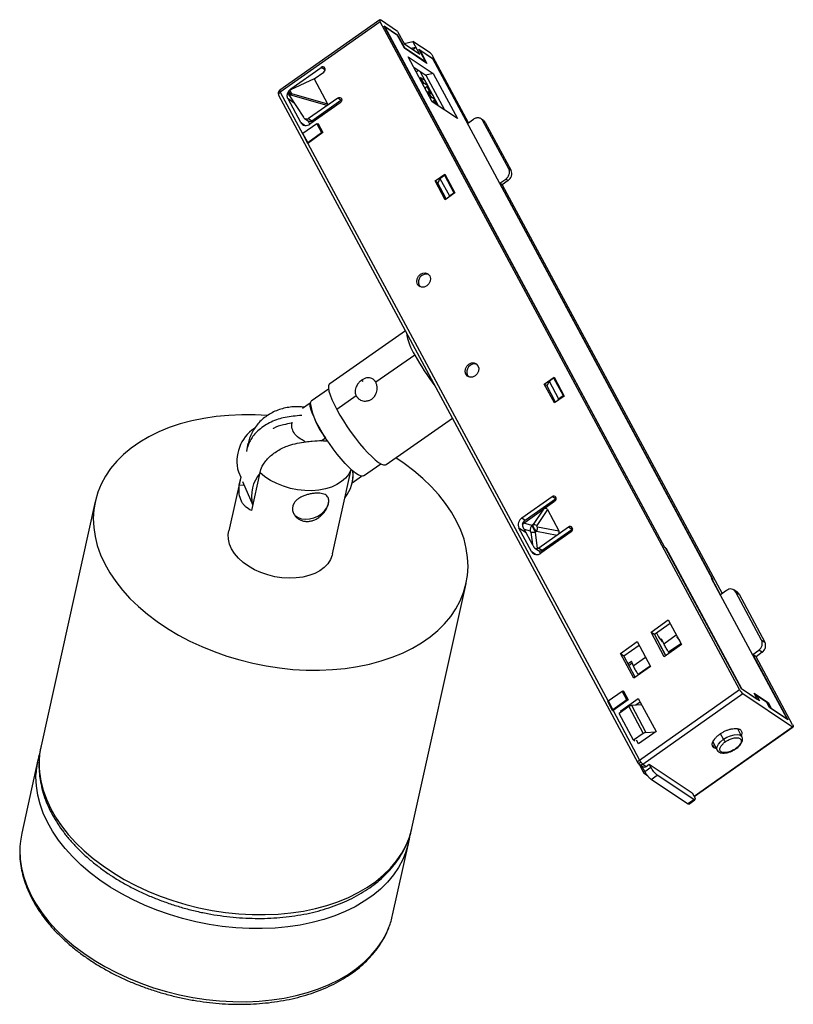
# Paper-space layout '_Isométrica' of a CAD drawing. Header units: millimetres. Extents: x -97 to 5, y 19 to 149.
import ezdxf

# ---------------------------------------------------------------- set-up
doc = ezdxf.new("R2010")
doc.units = ezdxf.units.MM

psp = doc.layouts.new('_Isométrica')

# ---------------------------------------------------------------- linework, layer by layer
at = {"color": 7, "linetype": 'Continuous', "lineweight": 25}
for p, q in [((-49.45, 148.83), (-62.61, 139.54)), ((-49.38, 148.56), (-62.54, 139.28)), ((-2.09, 60.64), (-49.38, 148.56)), ((-47.1, 147.29), (-49.37, 148.8)), ((-47.06, 146.77), (-48.86, 147.97)), ((-11.94, 79.32), (-48.86, 147.97)), ((-48.8, 147.88), (-48.81, 147.87)), ((-47.12, 146.76), (-48.8, 147.88)), ((-48.8, 147.88), (-11.96, 79.38)), ((-46.2, 145.06), (-47.12, 146.76)), ((-47.11, 146.74), (-47.06, 146.77)), ((-47.1, 147.29), (-46.18, 145.59)), ((-47.06, 146.77), (-46.2, 145.17)), ((-46.24, 145.7), (-45.09, 145.96)), ((-44.18, 144.25), (-46.18, 145.59)), ((-44.18, 144.25), (-45.09, 145.96)), ((-42.83, 144.45), (-45.09, 145.96)), ((-46.25, 145.14), (-46.2, 145.17)), ((-46.2, 145.17), (-43.44, 143.33)), ((-43.24, 143.08), (-46.2, 145.06)), ((-45.71, 143.94), (-42.4, 141.73)), ((-42.53, 138.02), (-45.71, 143.94)), ((-44.68, 145.18), (-45.35, 145.03)), ((-44.68, 145.18), (-45.11, 144.88)), ((-44.3, 144.93), (-42.5, 143.73)), ((-43.44, 143.33), (-44.3, 144.93)), ((-44.15, 144.78), (-44.2, 144.75)), ((-44.15, 144.78), (-43.24, 143.08)), ((-42.48, 143.67), (-44.15, 144.78)), ((-37.75, 135.26), (-42.4, 143.91)), ((-43.44, 143.33), (-43.53, 143.27)), ((-42.5, 143.73), (-42.53, 143.7)), ((-42.5, 143.73), (-37.89, 135.16)), ((-5.64, 75.17), (-42.48, 143.67)), ((-61.14, 139.73), (-57.15, 142.55)), ((-58.09, 141.03), (-56.81, 141.93)), ((-56.71, 142.26), (-57.15, 142.55)), ((-44.98, 142.57), (-43.39, 141.51)), ((-44.66, 141.97), (-44.38, 142.17)), ((-41.71, 137.47), (-44.15, 142.02)), ((-42.4, 141.73), (-43.39, 141.51)), ((-43.39, 141.51), (-40.94, 136.96)), ((-42.4, 141.73), (-39.22, 135.82)), ((-58.09, 141.03), (-61.18, 139.58)), ((-58.09, 141.03), (-56.33, 137.76)), ((-44.25, 141.21), (-44.18, 141.17)), ((-44.21, 141.15), (-44.08, 141.24)), ((-43.66, 140.47), (-44.08, 141.24)), ((-44.08, 141.24), (-43.55, 140.9)), ((-43.8, 140.37), (-43.66, 140.47)), ((-43.14, 140.12), (-43.66, 140.47)), ((-43.55, 140.9), (-43.14, 140.12)), ((-43.52, 139.85), (-43.14, 140.12)), ((-43.27, 140.03), (-42.84, 139.23)), ((-62.76, 138.9), (-15.47, 50.97)), ((-62.54, 139.28), (-59.58, 133.77)), ((-61.39, 138.92), (-61.4, 138.94)), ((-61.23, 139.04), (-61.39, 138.92)), ((-61.15, 138.91), (-61.32, 138.79)), ((-61.32, 138.79), (-59.49, 135.98)), ((-61.28, 139.52), (-61.07, 139.13)), ((-56.39, 137.53), (-61.15, 138.91)), ((-61.14, 139.73), (-61.02, 139.66)), ((-61.07, 139.13), (-56.33, 137.76)), ((-43.51, 139.85), (-43.45, 139.73)), ((-43.45, 139.73), (-43.46, 139.74)), ((-43.21, 139.29), (-43.08, 139.39)), ((-42.66, 138.61), (-43.08, 139.39)), ((-43.08, 139.39), (-42.55, 139.04)), ((-42.55, 139.04), (-42.14, 138.26)), ((-59.85, 135.3), (-61.52, 138.4)), ((-60.71, 137.86), (-61.52, 138.4)), ((-54.98, 138.52), (-58.81, 135.82)), ((-54.65, 137.9), (-58.64, 135.09)), ((-58.38, 135.53), (-54.55, 138.23)), ((-54.55, 138.23), (-54.98, 138.52)), ((-54.46, 138.28), (-54.55, 138.23)), ((-42.8, 138.52), (-42.66, 138.61)), ((-42.14, 138.26), (-42.66, 138.61)), ((-39.22, 135.82), (-42.53, 138.02)), ((-42.14, 138.26), (-42.51, 138)), ((-42.27, 138.17), (-42, 137.67)), ((-59.85, 135.3), (-59.42, 135.01)), ((-57.72, 135.12), (-59.56, 133.83)), ((-59.42, 135.01), (-59.36, 134.93)), ((-59.36, 135.84), (-58.86, 135.5)), ((-58.65, 135.09), (-58.88, 135.51)), ((-58.81, 135.82), (-58.38, 135.53)), ((-58.33, 135.31), (-58.43, 135.5)), ((-57.93, 135.85), (-57.74, 135.72)), ((-57.72, 135.12), (-57.6, 135.15)), ((-57.72, 135.12), (-57.1, 133.96)), ((-56.97, 133.99), (-57.6, 135.15)), ((-57.55, 135.12), (-57.6, 135.15)), ((-57.55, 135.12), (-56.93, 133.96)), ((-37.89, 135.16), (-37.09, 135.73)), ((-35.81, 135.58), (-36.12, 135.78)), ((-32.48, 129.19), (-35.88, 135.51)), ((-35.57, 135.31), (-35.88, 135.51)), ((-35.57, 135.31), (-32.17, 128.99)), ((-59.59, 133.74), (-59.56, 133.83)), ((-59.59, 133.74), (-58.97, 132.58)), ((-58.93, 132.67), (-59.56, 133.83)), ((-58.93, 132.67), (-57.1, 133.96)), ((-56.93, 133.96), (-58.92, 132.55)), ((-56.97, 133.99), (-57.1, 133.96)), ((-56.97, 133.99), (-56.93, 133.96)), ((-58.93, 132.67), (-58.97, 132.58)), ((-58.92, 132.55), (-58.97, 132.58)), ((-58.92, 132.55), (-19.41, 59.09)), ((-42.17, 127.6), (-40.9, 128.5)), ((-41.53, 127.94), (-40.93, 128.36)), ((-40.93, 128.36), (-39.68, 126.04)), ((-40.76, 128.25), (-40.93, 128.36)), ((-40.9, 128.5), (-39.56, 126.02)), ((-32.17, 128.99), (-32.48, 129.19)), ((-40.84, 125.12), (-42.17, 127.6)), ((-42.17, 127.6), (-41.85, 127.39)), ((-41.85, 127.39), (-41.72, 127.48)), ((-40.69, 125.23), (-41.85, 127.39)), ((-40.69, 125.23), (-41.85, 127.39)), ((-41.53, 127.94), (-41.8, 127.3)), ((-41.53, 127.94), (-40.28, 125.62)), ((-33.65, 127.29), (-32.86, 127.85)), ((-5.57, 75.08), (-33.65, 127.29)), ((-33.35, 127.09), (-33.65, 127.29)), ((-32.55, 127.65), (-33.35, 127.09)), ((-33.35, 127.09), (-4.4, 73.27)), ((-32.55, 127.65), (-32.86, 127.85)), ((-39.56, 126.02), (-40.84, 125.12)), ((-40.28, 125.62), (-39.68, 126.04)), ((-39.61, 125.99), (-39.68, 126.04)), ((-40.34, 125.47), (-40.28, 125.62)), ((-44.48, 113.98), (-44.26, 113.84)), ((-44.26, 113.84), (-44.12, 113.65)), ((-46.08, 107.87), (-56.04, 100.91)), ((-44.85, 104.67), (-49.98, 101.09)), ((-51.84, 101.37), (-51.62, 101.22)), ((-38.11, 102.14), (-37.89, 102)), ((-37.89, 102), (-37.75, 101.81)), ((-27.79, 100.85), (-26.51, 101.76)), ((-27.17, 101.24), (-27.44, 100.6)), ((-27.17, 101.24), (-26.57, 101.66)), ((-27.17, 101.24), (-25.92, 98.91)), ((-26.57, 101.66), (-25.32, 99.34)), ((-26.4, 101.55), (-26.57, 101.66)), ((-26.51, 101.76), (-25.18, 99.28)), ((-56.18, 100.2), (-58.46, 98.61)), ((-26.46, 98.38), (-27.79, 100.85)), ((-27.47, 100.65), (-27.79, 100.85)), ((-27.47, 100.65), (-27.39, 100.7)), ((-26.3, 98.49), (-27.47, 100.65)), ((-26.31, 98.49), (-27.47, 100.65)), ((-52.54, 99.3), (-55.11, 97.5)), ((-25.18, 99.28), (-26.46, 98.38)), ((-26.01, 98.69), (-25.92, 98.91)), ((-25.92, 98.91), (-25.32, 99.34)), ((-25.21, 99.26), (-25.32, 99.34)), ((-59.63, 97.67), (-58.59, 98.4)), ((-48.6, 90.25), (-39.88, 96.35)), ((-57.15, 93.4), (-56.6, 93.79)), ((-66.96, 91.97), (-66.84, 92.53)), ((-66.84, 92.53), (-66.77, 93.04)), ((-66.77, 93.04), (-66.78, 93.02)), ((-55.66, 78.49), (-53.2, 89.6)), ((-51.58, 88.78), (-49.31, 90.37)), ((-67.75, 88.61), (-69.32, 81.52)), ((-68.05, 89.31), (-67.75, 88.61)), ((-67.94, 87.55), (-67.7, 88.64)), ((-65.22, 89.2), (-66.32, 84.22)), ((-53.07, 87.86), (-51.83, 88.73)), ((-67.94, 87.55), (-67.32, 87.6)), ((-67.51, 88.04), (-66.17, 84.93)), ((-30.75, 83.24), (-26.76, 86.05)), ((-30.31, 82.94), (-26.32, 85.76)), ((-26.32, 85.76), (-26.76, 86.05)), ((-86.9, 85.41), (-94.03, 53.22)), ((-30.33, 82.67), (-26.43, 85.43)), ((-27.91, 84.38), (-29.27, 82.35)), ((-27.37, 84.33), (-28.78, 82.23)), ((-27.85, 84.42), (-27.95, 84.61)), ((-27.91, 84.64), (-27.72, 84.51)), ((-27.37, 84.33), (-25.88, 81.55)), ((-30.75, 83.24), (-30.31, 82.94)), ((-29.46, 78.8), (-31.13, 81.9)), ((-30.19, 81.27), (-31.13, 81.9)), ((-30.71, 82.45), (-30.59, 82.37)), ((-29.43, 82.24), (-30.49, 82.54)), ((-29.35, 79.72), (-30.45, 81.77)), ((-30.45, 81.77), (-29.65, 81.54)), ((-29.27, 82.35), (-29.43, 82.24)), ((-29.24, 81.87), (-29.16, 81.93)), ((-28.68, 82.06), (-25.88, 81.55)), ((-24.59, 82.02), (-28.5, 79.27)), ((-28.07, 78.98), (-24.16, 81.73)), ((-24.16, 81.73), (-24.59, 82.02)), ((-29.56, 81.37), (-29.35, 79.72)), ((-28.96, 81.36), (-28.8, 81.47)), ((-28.69, 79.2), (-28.96, 81.36)), ((-28.8, 81.47), (-26.08, 80.98)), ((-24.26, 81.4), (-28.25, 78.59)), ((-25.68, 80.4), (-25.78, 80.59)), ((-29.03, 79.27), (-28.55, 78.95)), ((-28.5, 79.27), (-28.07, 78.98)), ((-11.97, 79.37), (-11.96, 79.38)), ((-11.81, 79.28), (-11.96, 79.38)), ((-11.94, 79.32), (-11.81, 79.23)), ((-11.81, 79.28), (-11.84, 79.26)), ((-11.81, 79.28), (-1.86, 60.78)), ((-1.86, 60.74), (-11.81, 79.23)), ((-29.46, 78.8), (-28.88, 78.41)), ((-28.3, 78.56), (-28.49, 78.91)), ((-28.1, 78.96), (-28, 78.77)), ((-28.02, 79.01), (-27.92, 78.83)), ((-5.64, 75.17), (-5.79, 75.27)), ((4.16, 56.77), (-5.79, 75.27)), ((-45.21, 42.41), (-38.08, 74.6)), ((-5.7, 75.17), (-5.72, 75.15)), ((-4.6, 73.13), (-5.7, 75.17)), ((-5.7, 75.17), (-5.57, 75.08)), ((-5.64, 75.17), (-5.67, 75.15)), ((-3.81, 73.69), (-4.6, 73.13)), ((-2.4, 73.46), (-2.84, 73.75)), ((0.81, 67.16), (-2.59, 73.48)), ((-2.59, 73.48), (-2.16, 73.19)), ((-2.16, 73.19), (1.24, 66.87)), ((-13.75, 68.21), (-11.48, 69.81)), ((-13.31, 67.91), (-11.24, 69.37)), ((-11.48, 69.81), (-9.73, 66.56)), ((-12, 64.96), (-13.75, 68.21)), ((-13.75, 68.21), (-13.31, 67.91)), ((-11.8, 65.1), (-13.31, 67.91)), ((-11.79, 65.11), (-13.3, 67.92)), ((-12.08, 66.68), (-10.42, 67.84)), ((-10.33, 67.57), (-10.22, 67.48)), ((-17.78, 65.37), (-15.55, 66.95)), ((-17.32, 65.08), (-15.31, 66.5)), ((-15.55, 66.95), (-13.8, 63.69)), ((-12.29, 67.17), (-12.38, 67.11)), ((-12.22, 66.91), (-12.38, 67.11)), ((-12.08, 66.68), (-12.36, 67.32)), ((-12.19, 66.93), (-12.22, 66.91)), ((-9.73, 66.56), (-12, 64.96)), ((-11.43, 65.59), (-9.81, 66.72)), ((-10.02, 67.08), (-10.01, 67.09)), ((0.81, 67.16), (1.24, 66.87)), ((-16.03, 62.12), (-17.78, 65.37)), ((-17.78, 65.37), (-17.32, 65.08)), ((-15.82, 62.27), (-17.32, 65.08)), ((-16.09, 63.75), (-14.46, 64.9)), ((-14.46, 64.9), (-14.46, 64.92)), ((-14.46, 64.9), (-14.44, 64.88)), ((-11.33, 65.44), (-11.43, 65.59)), ((-0.36, 65.24), (0.44, 65.83)), ((-0.36, 65.24), (4.25, 56.67)), ((0.07, 64.95), (-0.36, 65.24)), ((0.88, 65.54), (0.07, 64.95)), ((4.89, 55.99), (0.07, 64.95)), ((0.88, 65.54), (0.44, 65.83)), ((-16.3, 64.34), (-16.76, 64.02)), ((-16.21, 64.1), (-16.64, 63.8)), ((-16.34, 64.44), (-16.09, 63.75)), ((-13.8, 63.69), (-16.03, 62.12)), ((-15.45, 62.65), (-13.85, 63.78)), ((-14.44, 64.79), (-14.33, 64.69)), ((-15.45, 62.65), (-15.4, 62.57)), ((-19.38, 59.14), (-17.55, 60.44)), ((-17.55, 60.44), (-17.43, 60.46)), ((-16.92, 59.27), (-17.55, 60.44)), ((-17.43, 60.46), (-16.8, 59.3)), ((-17.38, 60.43), (-17.43, 60.46)), ((-17.38, 60.43), (-16.76, 59.27)), ((-15.25, 51.36), (-2.09, 60.64)), ((-14.82, 50.82), (-1.66, 60.11)), ((-1.86, 60.78), (-1.88, 60.77)), ((-1.86, 60.78), (0.24, 59.39)), ((0.54, 59.14), (-1.86, 60.74)), ((-1.66, 60.11), (4.88, 55.75)), ((-0.18, 60.16), (1.65, 58.94)), ((0.24, 59.39), (-0.18, 60.16)), ((0.19, 59.8), (0.06, 59.71)), ((1.49, 58.92), (0.19, 59.8)), ((0.19, 59.8), (0.54, 59.14)), ((-19.38, 59.14), (-19.42, 59.06)), ((-18.8, 57.89), (-19.42, 59.06)), ((-19.38, 59.14), (-18.76, 57.98)), ((-16.92, 59.27), (-18.76, 57.98)), ((-16.76, 59.27), (-18.75, 57.87)), ((-16.69, 58.42), (-17.93, 57.47)), ((-17.74, 57.82), (-15.42, 59.45)), ((-16.92, 59.27), (-16.8, 59.3)), ((-16.76, 59.27), (-16.8, 59.3)), ((-16.69, 58.42), (-14.77, 54.86)), ((-16.33, 58.57), (-15.01, 58.68)), ((-16.33, 58.57), (-14.41, 55)), ((-15.73, 58.62), (-15.18, 59.01)), ((-15.42, 59.45), (-13.09, 55.12)), ((0.2, 59.36), (0.24, 59.39)), ((1.85, 58.27), (1.49, 58.92)), ((1.65, 58.94), (1.53, 58.86)), ((1.65, 58.94), (2.07, 58.17)), ((-18.8, 57.89), (-18.76, 57.98)), ((-18.8, 57.89), (-18.75, 57.87)), ((-18.75, 57.87), (-15.25, 51.36)), ((-16.04, 53.96), (-17.93, 57.47)), ((-17.66, 57.68), (-17.74, 57.82)), ((-17.74, 57.82), (-17.6, 57.73)), ((4.25, 56.67), (1.85, 58.27)), ((2.07, 58.17), (2.03, 58.14)), ((2.07, 58.17), (4.16, 56.77)), ((-8.09, 46.6), (4.88, 55.75)), ((4.16, 56.77), (4.13, 56.75)), ((-14.77, 54.86), (-16.04, 53.96)), ((-13.09, 55.12), (-15.41, 53.49)), ((-14.41, 55), (-13.15, 55.08)), ((-8.06, 46.54), (4.96, 55.73)), ((-4.21, 54.09), (-4.61, 54.82)), ((-1.78, 54.43), (-2.34, 55.46)), ((-15.86, 53.85), (-16.04, 53.96)), ((-15.41, 53.49), (-15.67, 53.98)), ((-5.67, 53.35), (-5.45, 52.95)), ((-5.61, 53.74), (-5.04, 52.67)), ((-1.78, 54.43), (-1.77, 54.41)), ((-5.13, 52.85), (-5.45, 52.95)), ((-94.44, 51.37), (-96.57, 41.75)), ((-15.31, 50.8), (-14.7, 49.62)), ((-15.31, 50.79), (-14.87, 50.5)), ((-14.82, 50.82), (-14.39, 50.53)), ((-14.39, 50.53), (-13.99, 50.81)), ((-13.99, 50.81), (-8.32, 47.04)), ((-13.78, 50.43), (-13.99, 50.81)), ((-14.58, 49.86), (-14.95, 50.55)), ((-14.17, 49.25), (-14.66, 49.58)), ((-14.58, 49.86), (-13.78, 50.43)), ((-13.73, 48.8), (-12.93, 49.36)), ((-8.13, 46.17), (-12.93, 49.36)), ((-8.93, 45.6), (-13.73, 48.8)), ((-8.32, 47.04), (-8.11, 46.65)), ((-8.93, 45.6), (-8.13, 46.17)), ((-8.77, 45.56), (-7.97, 46.12)), ((-47.75, 30.94), (-45.62, 40.56))]:
    psp.add_line(p, q, dxfattribs=at)
at = {"color": 7, "linetype": 'Continuous', "lineweight": 25, "flags": 128}
for points in [[(-49.38, 148.56), (-49.41, 148.63), (-49.44, 148.7), (-49.46, 148.75), (-49.46, 148.79), (-49.45, 148.82), (-49.44, 148.83), (-49.41, 148.82), (-49.37, 148.8)], [(-56.62, 142.31), (-56.65, 142.3), (-56.71, 142.26)], [(-62.8, 139.29), (-62.8, 139.29), (-62.8, 139.28)], [(-62.7, 139.14), (-62.73, 139.09), (-62.75, 139.05), (-62.77, 139.01), (-62.78, 138.97), (-62.78, 138.93), (-62.77, 138.9), (-62.76, 138.9)], [(-62.61, 139.54), (-62.62, 139.54), (-62.62, 139.51), (-62.62, 139.47), (-62.6, 139.41), (-62.58, 139.35), (-62.54, 139.28)], [(-61.41, 139.36), (-61.31, 139.18), (-61.23, 139.04)], [(-54.98, 138.52), (-54.85, 138.59), (-54.71, 138.59), (-54.59, 138.54), (-54.5, 138.44), (-54.46, 138.3), (-54.47, 138.15), (-54.54, 138.01), (-54.65, 137.9)], [(-44.48, 113.98), (-44.58, 114.32), (-44.54, 114.7), (-44.37, 115.05), (-44.1, 115.32), (-43.76, 115.48), (-43.41, 115.49), (-43.1, 115.36), (-42.88, 115.11)], [(-42.88, 115.11), (-42.79, 114.77), (-42.82, 114.4), (-42.99, 114.05), (-43.27, 113.77), (-43.6, 113.62), (-43.95, 113.6), (-44.26, 113.73), (-44.48, 113.98)], [(-38.11, 102.14), (-38.21, 102.48), (-38.17, 102.85), (-38, 103.2), (-37.73, 103.48), (-37.39, 103.64), (-37.04, 103.65), (-36.74, 103.52), (-36.52, 103.27)], [(-36.52, 103.27), (-36.42, 102.93), (-36.45, 102.56), (-36.62, 102.21), (-36.9, 101.93), (-37.23, 101.77), (-37.58, 101.76), (-37.89, 101.89), (-38.11, 102.14)], [(-56.04, 100.91), (-56.1, 100.85), (-56.19, 100.64), (-56.2, 100.33), (-56.13, 99.92), (-55.98, 99.42), (-55.76, 98.84), (-55.46, 98.2), (-55.11, 97.5)], [(-51.58, 88.78), (-51.73, 88.73), (-51.98, 88.76), (-52.28, 88.9), (-52.65, 89.14), (-53.07, 89.48), (-53.53, 89.91), (-54.02, 90.42), (-54.53, 91), (-55.05, 91.63), (-55.57, 92.31), (-56.08, 93.02), (-56.57, 93.75), (-57.03, 94.47), (-57.44, 95.18), (-57.8, 95.85), (-58.1, 96.48), (-58.33, 97.05), (-58.5, 97.55), (-58.59, 97.97), (-58.6, 98.29), (-58.54, 98.52), (-58.46, 98.61)], [(-55.11, 97.5), (-54.69, 96.77), (-54.23, 96.01), (-53.73, 95.24), (-53.2, 94.48), (-52.65, 93.74), (-52.1, 93.04), (-51.55, 92.39), (-51.02, 91.8), (-50.51, 91.3), (-50.04, 90.88), (-49.61, 90.55), (-49.24, 90.33), (-48.94, 90.22), (-48.7, 90.21), (-48.6, 90.25)], [(-64.28, 96.72), (-65.86, 96.8), (-67.6, 96.82), (-69.31, 96.74), (-70.98, 96.59), (-72.61, 96.34), (-74.19, 96.02), (-75.71, 95.61), (-77.16, 95.12), (-78.54, 94.56), (-79.83, 93.92), (-81.04, 93.21), (-82.15, 92.44), (-83.16, 91.6), (-84.07, 90.7), (-84.87, 89.74), (-85.55, 88.74), (-86.11, 87.69), (-86.56, 86.61), (-86.88, 85.49), (-87.08, 84.34), (-87.15, 83.17), (-87.1, 81.98), (-86.92, 80.79)], [(-86.92, 80.79), (-86.62, 79.59), (-86.19, 78.39), (-85.65, 77.2), (-84.98, 76.02), (-84.2, 74.87), (-83.31, 73.74), (-82.32, 72.64), (-81.22, 71.58), (-80.03, 70.56), (-78.74, 69.6), (-77.38, 68.68), (-75.94, 67.82), (-74.43, 67.03), (-72.86, 66.3), (-71.24, 65.64), (-69.57, 65.05), (-67.87, 64.54), (-66.14, 64.11), (-64.39, 63.76), (-62.63, 63.49), (-60.87, 63.3), (-59.12, 63.21), (-57.38, 63.19), (-55.67, 63.27), (-54, 63.42), (-52.37, 63.67), (-50.79, 63.99), (-49.27, 64.4), (-47.82, 64.89), (-46.44, 65.45), (-45.15, 66.09), (-43.94, 66.8), (-42.83, 67.57), (-41.82, 68.41), (-40.91, 69.31), (-40.11, 70.26), (-39.43, 71.27), (-38.87, 72.32), (-38.42, 73.4), (-38.1, 74.52), (-37.9, 75.67), (-37.83, 76.84), (-37.88, 78.03), (-38.06, 79.22), (-38.36, 80.42), (-38.79, 81.62), (-39.34, 82.81), (-40, 83.99), (-40.78, 85.14), (-41.67, 86.27), (-42.67, 87.37), (-43.76, 88.43), (-44.95, 89.45), (-46.24, 90.41), (-47.32, 91.15)], [(-53.22, 89.62), (-53.24, 89.57), (-53.53, 89), (-53.94, 88.48), (-54.47, 88.02), (-55.1, 87.62), (-55.82, 87.3), (-56.61, 87.05), (-57.47, 86.89), (-58.38, 86.82), (-59.32, 86.84), (-60.26, 86.94), (-61.2, 87.13), (-62.12, 87.41), (-63, 87.76), (-63.82, 88.18), (-64.56, 88.66), (-65.22, 89.2)], [(-60.55, 83.53), (-60.19, 83.28), (-59.75, 83.13), (-59.24, 83.07), (-58.69, 83.11), (-58.13, 83.25), (-57.6, 83.48), (-57.12, 83.79), (-56.71, 84.16), (-56.41, 84.57), (-56.22, 85), (-56.15, 85.43), (-56.21, 85.83), (-56.25, 85.92)], [(-26.23, 85.81), (-26.26, 85.8), (-26.32, 85.76)], [(-24.07, 81.78), (-24.09, 81.77), (-24.16, 81.73)], [(-55.66, 78.49), (-55.7, 78.32), (-55.93, 77.74), (-56.29, 77.2), (-56.76, 76.71), (-57.34, 76.28), (-58.01, 75.92), (-58.77, 75.64), (-59.59, 75.44), (-60.47, 75.33), (-61.39, 75.3), (-62.33, 75.36), (-63.27, 75.5), (-64.2, 75.73), (-65.09, 76.04), (-65.94, 76.42), (-66.72, 76.87), (-67.43, 77.38), (-68.04, 77.94), (-68.55, 78.53), (-68.94, 79.16), (-69.22, 79.8), (-69.37, 80.44), (-69.39, 81.07), (-69.32, 81.52)], [(-4.21, 54.09), (-3.77, 54.36), (-3.29, 54.56), (-2.82, 54.69), (-2.4, 54.72), (-2.06, 54.66), (-1.83, 54.5), (-1.78, 54.43)], [(-5.04, 52.67), (-5.08, 52.83), (-5.05, 53.11), (-4.88, 53.44), (-4.6, 53.77), (-4.21, 54.09)], [(-15.47, 50.97), (-15.48, 51.01), (-15.49, 51.06), (-15.47, 51.11), (-15.44, 51.17), (-15.39, 51.24), (-15.32, 51.3), (-15.25, 51.36)], [(-46.13, 38.92), (-46.4, 38.28), (-46.97, 37.23), (-47.65, 36.23), (-48.45, 35.27), (-49.36, 34.38), (-50.37, 33.54), (-51.48, 32.76), (-52.69, 32.05), (-53.98, 31.41), (-55.36, 30.85), (-56.81, 30.36), (-58.33, 29.95), (-59.91, 29.63), (-61.54, 29.39), (-63.21, 29.23), (-64.92, 29.16), (-66.65, 29.17), (-68.41, 29.27), (-70.17, 29.45), (-71.92, 29.72), (-73.67, 30.07), (-75.4, 30.5), (-77.11, 31.01), (-78.78, 31.6), (-80.4, 32.26), (-81.97, 32.99), (-83.48, 33.78), (-84.92, 34.64), (-86.28, 35.56), (-87.56, 36.53), (-88.76, 37.54), (-89.85, 38.6), (-90.85, 39.7), (-91.74, 40.83), (-92.52, 41.99), (-93.18, 43.16), (-93.73, 44.35), (-94.16, 45.55), (-94.46, 46.75), (-94.64, 47.95), (-94.69, 49.13), (-94.67, 49.71)], [(-94.05, 48.6), (-93.75, 47.4), (-93.32, 46.2), (-92.77, 45.01), (-92.11, 43.83), (-91.33, 42.68), (-90.44, 41.55), (-89.44, 40.45), (-88.35, 39.39), (-87.15, 38.38), (-85.87, 37.41), (-84.51, 36.49), (-83.07, 35.63), (-81.56, 34.84), (-79.99, 34.11), (-78.37, 33.45), (-76.7, 32.86), (-74.99, 32.35), (-73.26, 31.92), (-71.51, 31.57), (-69.76, 31.3), (-68, 31.12), (-66.24, 31.02), (-64.51, 31.01), (-62.8, 31.08), (-61.13, 31.24), (-59.5, 31.48), (-57.92, 31.8), (-56.4, 32.21), (-54.95, 32.7), (-53.57, 33.26), (-52.28, 33.9), (-51.07, 34.61), (-49.96, 35.39), (-48.95, 36.23), (-48.04, 37.12), (-47.24, 38.08), (-46.56, 39.08), (-45.99, 40.13), (-45.55, 41.21), (-45.23, 42.33), (-45.21, 42.41)], [(-96.57, 41.75), (-96.75, 40.68), (-96.81, 39.98)], [(-96.81, 39.98), (-96.82, 39.51), (-96.77, 38.33), (-96.59, 37.13), (-96.29, 35.93), (-95.86, 34.73), (-95.31, 33.54), (-94.65, 32.37), (-93.87, 31.21), (-92.98, 30.08), (-91.98, 28.98), (-90.89, 27.92), (-89.69, 26.91), (-88.41, 25.94), (-87.05, 25.02), (-85.61, 24.16), (-84.1, 23.37), (-82.53, 22.64), (-80.91, 21.98), (-79.24, 21.39), (-77.53, 20.88), (-75.8, 20.45), (-74.05, 20.1), (-72.3, 19.83), (-70.54, 19.65), (-68.78, 19.55), (-67.05, 19.54), (-65.34, 19.61), (-63.67, 19.77), (-62.04, 20.01), (-60.46, 20.34), (-58.94, 20.74), (-57.49, 21.23), (-56.11, 21.79), (-54.82, 22.43), (-53.61, 23.14), (-52.5, 23.92), (-51.49, 24.76), (-50.58, 25.66), (-49.78, 26.61), (-49.1, 27.61), (-48.53, 28.66), (-48.24, 29.34)]]:
    psp.add_lwpolyline(points, dxfattribs=at)
at = {"color": 7, "linetype": 'Continuous', "lineweight": 25}
for centre, radius, start, end in [((-56.94, 142.3), 0.323, 30.4913, 129.7623), ((-57.05, 142.29), 0.429, 303.6897, 24.45), ((-62.32, 139.13), 0.5, 125.1938, 208.2746), ((-62.6, 139.32), 0.208, 191.4553, 240.904), ((-62.09, 138.63), 0.79, 124.6144, 139.8927), ((-60.49, 137.95), 1.27, 121.7069, 124.4363), ((-59.43, 138.44), 1.78, 159.5373, 164.749), ((-60.46, 137.91), 1.32, 119.0023, 121.7129), ((-59.67, 138.53), 1.53, 156.69, 159.5149), ((-59.16, 135.71), 0.809, 210.4913, 309.7623), ((-58.64, 135.87), 0.428, 238.8666, 308.0085), ((-36.23, 134.96), 0.743, 27.933, 56.226), ((-33.15, 128.54), 1.07, 303.6897, 24.45), ((-43.33, 114.3), 1.04, 73.2509, 206.1326), ((-38.52, 108.7), 7.5, 188.2471, 212.5012), ((-19.34, 118.61), 29.06, 208.6596, 218.185), ((-36.96, 102.46), 1.04, 73.2509, 206.1326), ((-49.26, 99.69), 9.42, 187.8493, 218.7861), ((-63.11, 90.72), 5.14, 123.3204, 195.9261), ((-61.85, 86.14), 4.48, 137.7554, 195.4488), ((-57.77, 88.94), 4.82, 321.316, 5.4335), ((-56.81, 88.86), 3.87, 345.0465, 7.9854), ((-26.55, 85.8), 0.323, 30.4913, 129.7623), ((-26.66, 85.79), 0.429, 303.6897, 24.45), ((-59.48, 84.45), 1.45, 152.78, 200.6082), ((-30.15, 82.34), 1.07, 123.6897, 204.45), ((-29.64, 82), 1.16, 125.4296, 157.0364), ((-28.75, 81.64), 0.906, 138.5435, 186.1239), ((-29.24, 81.39), 0.958, 61.4156, 92.0859), ((-20.55, 80.15), 8.36, 166.7911, 170.886), ((-24.39, 81.78), 0.323, 30.4913, 129.7623), ((-24.5, 81.76), 0.429, 303.6897, 24.45), ((-29.24, 83.54), 2.19, 261.6107, 277.3204), ((-28.77, 79.21), 0.809, 210.4913, 309.7623), ((-28.33, 79.31), 0.428, 238.8666, 308.0085), ((-3.29, 73.07), 0.809, 30.4913, 129.7623), ((-2.81, 72.84), 0.743, 27.933, 56.226), ((-9.7, 69.47), 3.58, 202.2404, 221.3791), ((-0.17, 66.71), 1.07, 304.5346, 24.4874), ((0.27, 66.42), 1.07, 304.5346, 24.4874), ((-0.56, 61.42), 1.72, 207.233, 230.1424), ((-83.14, 50.86), 11.14, 167.7528, 191.7125), ((-3.3, 54.56), 1.03, 207.233, 230.1424), ((-84.01, 49.06), 10.68, 163.8329, 176.5489), ((-2.57, 52.9), 0.0489, 223.4182, 282.4147), ((-15.03, 51.21), 0.5, 208.2746, 235.9831), ((-15.12, 50.81), 0.176, 146.3981, 188.1643), ((-13.07, 49.93), 2.41, 149.1494, 156.0836), ((-13.47, 52.32), 2.03, 208.5215, 214.7686), ((-13.94, 51.94), 1.42, 212.6896, 231.4048), ((-56.06, 42.87), 10.69, 338.2761, 351.1329), ((-58.2, 33.26), 10.7, 338.5117, 347.5024)]:
    psp.add_arc(centre, radius, start, end, dxfattribs=at)
for points, knots in [([(-42.83, 144.45), (-42.77, 144.41), (-42.69, 144.33), (-42.53, 144.13), (-42.45, 144.02), (-42.4, 143.91)], [0, 0, 0, 0, 0.5, 0.5, 1, 1, 1, 1]), ([(-61.52, 138.4), (-61.53, 138.42), (-61.56, 138.47), (-61.58, 138.55), (-61.6, 138.64), (-61.62, 138.76), (-61.62, 138.91), (-61.58, 139.11), (-61.51, 139.3), (-61.41, 139.47), (-61.28, 139.62), (-61.19, 139.7), (-61.14, 139.73)], [0, 0, 0, 0, 0.060099, 0.119808, 0.179664, 0.240199, 0.369538, 0.500121, 0.62939, 0.760042, 0.879663, 1, 1, 1, 1]), ([(-61.41, 139.36), (-61.41, 139.35), (-61.43, 139.31), (-61.44, 139.26), (-61.45, 139.2), (-61.45, 139.13), (-61.45, 139.03), (-61.42, 138.97), (-61.4, 138.94)], [0, 0, 0, 0, 0.123757, 0.247258, 0.372208, 0.500253, 0.747361, 1, 1, 1, 1]), ([(-61.41, 139.36), (-61.4, 139.38), (-61.38, 139.41), (-61.35, 139.46), (-61.32, 139.49), (-61.29, 139.51), (-61.28, 139.52)], [0, 0, 0, 0, 0.268567, 0.523491, 0.7666, 1, 1, 1, 1]), ([(-58.81, 135.82), (-58.86, 135.79), (-58.92, 135.76), (-59.04, 135.74), (-59.11, 135.74), (-59.24, 135.77), (-59.31, 135.8), (-59.42, 135.88), (-59.46, 135.93), (-59.49, 135.98)], [0, 0, 0, 0, 0.25, 0.25, 0.5, 0.5, 0.75, 0.75, 1, 1, 1, 1]), ([(-35.88, 135.51), (-35.89, 135.54), (-35.92, 135.59), (-35.97, 135.65), (-36.02, 135.71), (-36.11, 135.78), (-36.23, 135.85), (-36.4, 135.9), (-36.58, 135.91), (-36.76, 135.88), (-36.94, 135.82), (-37.04, 135.76), (-37.09, 135.73)], [0, 0, 0, 0, 0.0600993, 0.1198084, 0.179664, 0.2401991, 0.369538, 0.5001206, 0.62939, 0.7600424, 0.879663, 1, 1, 1, 1]), ([(-32.86, 127.85), (-32.83, 127.87), (-32.78, 127.91), (-32.71, 127.97), (-32.65, 128.04), (-32.57, 128.14), (-32.48, 128.29), (-32.41, 128.48), (-32.37, 128.67), (-32.37, 128.86), (-32.4, 129.04), (-32.45, 129.14), (-32.48, 129.19)], [0, 0, 0, 0, 0.060099, 0.119808, 0.179664, 0.240199, 0.369538, 0.500121, 0.62939, 0.760042, 0.879663, 1, 1, 1, 1]), ([(-51.84, 101.37), (-51.87, 101.35), (-51.94, 101.3), (-52.03, 101.22), (-52.12, 101.14), (-52.21, 101.04), (-52.32, 100.91), (-52.47, 100.7), (-52.61, 100.41), (-52.68, 100.1), (-52.69, 99.84), (-52.67, 99.64), (-52.62, 99.46), (-52.57, 99.35), (-52.54, 99.3)], [0, 0, 0, 0, 0.047646, 0.096461, 0.146464, 0.197669, 0.250092, 0.353998, 0.499897, 0.643883, 0.749728, 0.8362, 0.919601, 1, 1, 1, 1]), ([(-49.98, 101.09), (-50, 101.12), (-50.03, 101.18), (-50.09, 101.27), (-50.16, 101.35), (-50.24, 101.42), (-50.35, 101.51), (-50.52, 101.61), (-50.78, 101.68), (-51.06, 101.69), (-51.3, 101.64), (-51.5, 101.57), (-51.67, 101.48), (-51.79, 101.41), (-51.84, 101.37)], [0, 0, 0, 0, 0.047848, 0.096769, 0.146778, 0.197892, 0.250123, 0.356051, 0.500195, 0.646135, 0.750109, 0.836713, 0.919986, 1, 1, 1, 1]), ([(-50.51, 98.89), (-50.48, 98.92), (-50.41, 98.96), (-50.32, 99.05), (-50.24, 99.13), (-50.15, 99.23), (-50.05, 99.38), (-49.93, 99.6), (-49.83, 99.92), (-49.79, 100.25), (-49.8, 100.52), (-49.84, 100.74), (-49.9, 100.92), (-49.95, 101.03), (-49.98, 101.09)], [0, 0, 0, 0, 0.047721, 0.096619, 0.14671, 0.19801, 0.250534, 0.354388, 0.500472, 0.644278, 0.750154, 0.836468, 0.919727, 1, 1, 1, 1]), ([(-52.54, 99.3), (-52.53, 99.26), (-52.49, 99.2), (-52.43, 99.11), (-52.35, 99.03), (-52.27, 98.95), (-52.15, 98.85), (-51.95, 98.74), (-51.66, 98.64), (-51.34, 98.61), (-51.08, 98.65), (-50.86, 98.71), (-50.68, 98.79), (-50.56, 98.86), (-50.51, 98.89)], [0, 0, 0, 0, 0.047877, 0.096828, 0.14687, 0.198019, 0.250288, 0.356141, 0.500181, 0.646068, 0.749997, 0.836643, 0.919953, 1, 1, 1, 1]), ([(-59.43, 97.81), (-59.64, 97.83), (-60.17, 97.89), (-60.98, 97.86), (-61.85, 97.73), (-62.66, 97.51), (-63.43, 97.2), (-64.14, 96.8), (-64.78, 96.33), (-65.36, 95.78), (-65.85, 95.17), (-66.27, 94.48), (-66.59, 93.77), (-66.71, 93.27), (-66.76, 93.04)], [0, 0, 0, 0, 0.065309, 0.162672, 0.251471, 0.339102, 0.42524, 0.509891, 0.593273, 0.675672, 0.757365, 0.838591, 0.927215, 1, 1, 1, 1]), ([(-59.7, 96.73), (-59.72, 96.73), (-60.1, 96.7), (-60.83, 96.63), (-61.86, 96.49), (-62.84, 96.23), (-63.74, 95.88), (-64.59, 95.41), (-65.32, 94.88), (-65.92, 94.29), (-66.35, 93.71), (-66.68, 93.11), (-66.79, 92.72), (-66.84, 92.53)], [0, 0, 0, 0, 0.007435, 0.126618, 0.246404, 0.347158, 0.450591, 0.551511, 0.656295, 0.744382, 0.835255, 0.916512, 1, 1, 1, 1]), ([(-60.99, 95.7), (-61.01, 95.7), (-61.39, 95.66), (-62.21, 95.49), (-63.06, 95.23), (-63.47, 94.99), (-63.49, 94.97)], [0, 0, 0, 0, 0.02307, 0.448474, 0.971675, 1, 1, 1, 1]), ([(-59.27, 93.25), (-59.45, 93.36), (-59.98, 93.66), (-60.64, 94.22), (-61.02, 94.97), (-61.06, 95.53), (-60.97, 95.81), (-60.96, 95.84)], [0, 0, 0, 0, 0.165605, 0.464106, 0.713855, 0.963045, 1, 1, 1, 1]), ([(-65.22, 89.2), (-65.13, 89.48), (-64.99, 89.96), (-64.56, 90.61), (-64.1, 91.15), (-63.54, 91.64), (-62.9, 92.08), (-62.19, 92.47), (-61.33, 92.82), (-60.3, 93.1), (-59.26, 93.26), (-58.17, 93.36), (-57.2, 93.44), (-56.54, 93.38), (-56.3, 93.35)], [0, 0, 0, 0, 0.1003374, 0.1677396, 0.237055, 0.305272, 0.375339, 0.4460947, 0.5185796, 0.6221047, 0.728441, 0.8049799, 0.9270341, 1, 1, 1, 1]), ([(-66.32, 84.22), (-66.61, 84.34), (-66.87, 84.49), (-67.21, 84.79), (-67.31, 84.91), (-67.5, 85.16), (-67.58, 85.29), (-67.79, 85.73), (-67.89, 86.06), (-67.98, 86.77), (-67.98, 87.16), (-67.94, 87.55)], [0, 0, 0, 0, 0.25, 0.25, 0.375, 0.375, 0.5, 0.5, 0.75, 0.75, 1, 1, 1, 1]), ([(-58.82, 82.78), (-58.98, 82.76), (-59.13, 82.77), (-59.43, 82.81), (-59.58, 82.84), (-59.86, 82.94), (-59.99, 83), (-60.23, 83.15), (-60.34, 83.24), (-60.63, 83.53), (-60.78, 83.76), (-60.9, 84.12), (-60.93, 84.25), (-60.94, 84.5), (-60.93, 84.62), (-60.88, 84.87), (-60.83, 84.99), (-60.71, 85.21), (-60.64, 85.32), (-60.46, 85.53), (-60.35, 85.62), (-60.12, 85.8), (-59.99, 85.88), (-59.72, 86.03), (-59.58, 86.09), (-59.28, 86.21), (-59.12, 86.26), (-58.8, 86.35), (-58.64, 86.39), (-58.32, 86.44), (-58.16, 86.46), (-57.85, 86.49), (-57.7, 86.49), (-57.41, 86.49), (-57.27, 86.47), (-57.02, 86.43), (-56.9, 86.4), (-56.7, 86.32), (-56.6, 86.28), (-56.44, 86.16), (-56.37, 86.1), (-56.26, 85.95), (-56.22, 85.87), (-56.16, 85.68), (-56.15, 85.58), (-56.15, 85.36), (-56.16, 85.25), (-56.22, 85), (-56.26, 84.88), (-56.36, 84.62), (-56.43, 84.48), (-56.58, 84.22), (-56.67, 84.09), (-56.87, 83.84), (-56.98, 83.72), (-57.22, 83.49), (-57.35, 83.38), (-57.62, 83.19), (-57.76, 83.11), (-58.05, 82.96), (-58.2, 82.91), (-58.51, 82.82), (-58.67, 82.79), (-58.82, 82.78)], [0, 0, 0, 0, 0.03125, 0.03125, 0.0625, 0.0625, 0.09375, 0.09375, 0.125, 0.125, 0.1875, 0.1875, 0.21875, 0.21875, 0.25, 0.25, 0.28125, 0.28125, 0.3125, 0.3125, 0.34375, 0.34375, 0.375, 0.375, 0.40625, 0.40625, 0.4375, 0.4375, 0.46875, 0.46875, 0.5, 0.5, 0.53125, 0.53125, 0.5625, 0.5625, 0.59375, 0.59375, 0.625, 0.625, 0.65625, 0.65625, 0.6875, 0.6875, 0.71875, 0.71875, 0.75, 0.75, 0.78125, 0.78125, 0.8125, 0.8125, 0.84375, 0.84375, 0.875, 0.875, 0.90625, 0.90625, 0.9375, 0.9375, 0.96875, 0.96875, 1, 1, 1, 1]), ([(-27.37, 84.33), (-27.43, 84.43), (-27.5, 84.48), (-27.69, 84.5), (-27.79, 84.46), (-27.91, 84.38)], [0, 0, 0, 0, 0.5, 0.5, 1, 1, 1, 1]), ([(-30.59, 82.05), (-30.59, 82.06), (-30.61, 82.09), (-30.62, 82.14), (-30.62, 82.21), (-30.62, 82.3), (-30.58, 82.42), (-30.52, 82.5), (-30.49, 82.54)], [0, 0, 0, 0, 0.0897941, 0.2030221, 0.3397175, 0.499885, 0.7481239, 1, 1, 1, 1]), ([(-30.45, 81.77), (-30.47, 81.79), (-30.49, 81.84), (-30.53, 81.91), (-30.56, 81.98), (-30.58, 82.02), (-30.59, 82.05)], [0, 0, 0, 0, 0.23568, 0.480277, 0.734762, 1, 1, 1, 1]), ([(-29.43, 82.24), (-29.42, 82.22), (-29.41, 82.19), (-29.38, 82.14), (-29.35, 82.08), (-29.32, 82.02), (-29.28, 81.95), (-29.26, 81.9), (-29.24, 81.87)], [0, 0, 0, 0, 0.171638, 0.341211, 0.508775, 0.674387, 0.838108, 1, 1, 1, 1]), ([(-29.16, 81.93), (-29.17, 81.95), (-29.2, 82), (-29.23, 82.08), (-29.25, 82.15), (-29.27, 82.22), (-29.27, 82.29), (-29.27, 82.33), (-29.27, 82.35)], [0, 0, 0, 0, 0.161222, 0.324381, 0.489665, 0.657249, 0.827306, 1, 1, 1, 1]), ([(-29.24, 81.87), (-29.23, 81.85), (-29.2, 81.79), (-29.16, 81.71), (-29.11, 81.63), (-29.06, 81.54), (-29.01, 81.45), (-28.97, 81.39), (-28.96, 81.36)], [0, 0, 0, 0, 0.161962, 0.325725, 0.491351, 0.658901, 0.828432, 1, 1, 1, 1]), ([(-28.8, 81.47), (-28.82, 81.5), (-28.87, 81.55), (-28.94, 81.62), (-29.01, 81.7), (-29.07, 81.78), (-29.12, 81.85), (-29.15, 81.9), (-29.16, 81.93)], [0, 0, 0, 0, 0.172485, 0.342417, 0.50996, 0.675285, 0.83857, 1, 1, 1, 1]), ([(-28.78, 82.23), (-28.81, 82.19), (-28.81, 82.16), (-28.79, 82.11), (-28.78, 82.11), (-28.77, 82.09), (-28.76, 82.09), (-28.73, 82.07), (-28.71, 82.06), (-28.68, 82.06)], [0, 0, 0, 0, 0.5, 0.5, 0.625, 0.625, 0.75, 0.75, 1, 1, 1, 1]), ([(-26.08, 80.98), (-25.96, 81.06), (-25.88, 81.15), (-25.81, 81.35), (-25.83, 81.45), (-25.88, 81.55)], [0, 0, 0, 0, 0.5, 0.5, 1, 1, 1, 1]), ([(-29.17, 79.42), (-29.21, 79.47), (-29.27, 79.58), (-29.33, 79.68), (-29.35, 79.72)], [0, 0, 0, 0, 0.519737, 1, 1, 1, 1]), ([(-29.17, 79.42), (-29.16, 79.4), (-29.14, 79.36), (-29.09, 79.31), (-29.03, 79.26), (-28.95, 79.22), (-28.84, 79.19), (-28.74, 79.19), (-28.69, 79.2)], [0, 0, 0, 0, 0.123725, 0.246193, 0.369642, 0.496258, 0.742641, 1, 1, 1, 1]), ([(-16.05, 63.66), (-16.01, 63.54), (-15.94, 63.4), (-15.77, 63.09), (-15.66, 62.94), (-15.55, 62.8)], [0, 0, 0, 0, 0.5, 0.5, 1, 1, 1, 1]), ([(-16.69, 58.42), (-16.64, 58.46), (-16.57, 58.5), (-16.44, 58.55), (-16.38, 58.57), (-16.33, 58.57)], [0, 0, 0, 0, 0.5, 0.5, 1, 1, 1, 1]), ([(4.89, 55.99), (4.95, 55.89), (4.98, 55.8), (4.97, 55.72), (4.94, 55.71), (4.88, 55.75)], [0, 0, 0, 0, 0.5, 0.5, 1, 1, 1, 1]), ([(-14.41, 55), (-14.46, 55), (-14.52, 54.98), (-14.65, 54.93), (-14.72, 54.9), (-14.77, 54.86)], [0, 0, 0, 0, 0.5, 0.5, 1, 1, 1, 1]), ([(-5.45, 52.95), (-5.47, 52.96), (-5.51, 52.99), (-5.56, 53.04), (-5.6, 53.09), (-5.63, 53.14), (-5.66, 53.2), (-5.69, 53.31), (-5.7, 53.48), (-5.62, 53.74), (-5.47, 54.01), (-5.25, 54.29), (-4.99, 54.55), (-4.68, 54.79), (-4.34, 55), (-3.97, 55.2), (-3.58, 55.35), (-3.18, 55.46), (-2.81, 55.52), (-2.52, 55.52), (-2.3, 55.49), (-2.14, 55.44), (-2.06, 55.39), (-2.02, 55.37)], [0, 0, 0, 0, 0.0201167, 0.0400893, 0.059997, 0.0799197, 0.0999373, 0.1201285, 0.1849655, 0.2500907, 0.3149073, 0.3800528, 0.4398735, 0.5000262, 0.5598672, 0.6199996, 0.6848367, 0.7499618, 0.8147786, 0.8799239, 0.9199794, 0.9597898, 1, 1, 1, 1]), ([(-2.02, 55.37), (-1.92, 55.27), (-1.72, 55.07), (-1.81, 54.74), (-1.86, 54.58)], [0, 0, 0, 0, 0.501706, 1, 1, 1, 1]), ([(-94, 53.26), (-94.05, 53.07), (-94.18, 52.52), (-94.29, 51.56), (-94.32, 50.41), (-94.24, 49.3), (-94.11, 48.59), (-94.05, 48.26)], [0, 0, 0, 0, 0.1143771, 0.3445575, 0.5747897, 0.8055205, 1, 1, 1, 1]), ([(-2.61, 52.87), (-2.71, 52.79), (-2.83, 52.72), (-3.13, 52.56), (-3.3, 52.49), (-3.67, 52.38), (-3.87, 52.34), (-4.24, 52.33), (-4.41, 52.37), (-4.63, 52.52), (-4.69, 52.63), (-4.69, 52.89), (-4.64, 53.03), (-4.49, 53.28), (-4.38, 53.4), (-4.17, 53.61), (-4.06, 53.69), (-3.96, 53.77)], [0, 0, 0, 0, 0.125, 0.125, 0.25, 0.25, 0.375, 0.375, 0.5, 0.5, 0.625, 0.625, 0.75, 0.75, 0.875, 0.875, 1, 1, 1, 1]), ([(-3.96, 53.77), (-3.86, 53.84), (-3.73, 53.92), (-3.44, 54.07), (-3.27, 54.14), (-2.9, 54.26), (-2.69, 54.3), (-2.32, 54.3), (-2.16, 54.26), (-1.93, 54.11), (-1.88, 54), (-1.87, 53.75), (-1.92, 53.61), (-2.08, 53.35), (-2.18, 53.23), (-2.39, 53.03), (-2.5, 52.94), (-2.61, 52.87)], [0, 0, 0, 0, 0.125, 0.125, 0.25, 0.25, 0.375, 0.375, 0.5, 0.5, 0.625, 0.625, 0.75, 0.75, 0.875, 0.875, 1, 1, 1, 1]), ([(-2.56, 52.86), (-2.48, 52.91), (-2.28, 53.06), (-2.02, 53.32), (-1.81, 53.63), (-1.7, 53.93), (-1.68, 54.2), (-1.75, 54.34), (-1.77, 54.4)], [0, 0, 0, 0, 0.127673, 0.327069, 0.531055, 0.716169, 0.882402, 1, 1, 1, 1]), ([(-5.04, 52.71), (-5.04, 52.69), (-5.01, 52.58), (-4.85, 52.44), (-4.6, 52.31), (-4.29, 52.26), (-3.92, 52.28), (-3.51, 52.37), (-3.09, 52.54), (-2.76, 52.71), (-2.61, 52.83), (-2.56, 52.86)], [0, 0, 0, 0, 0.023909, 0.143214, 0.259952, 0.386301, 0.525668, 0.668571, 0.809862, 0.950273, 1, 1, 1, 1]), ([(-15.3, 50.79), (-15.28, 50.78), (-15.25, 50.76), (-15.19, 50.74), (-15.14, 50.73), (-15.06, 50.73), (-14.95, 50.75), (-14.87, 50.8), (-14.82, 50.82)], [0, 0, 0, 0, 0.1184, 0.234311, 0.351734, 0.468059, 0.715129, 1, 1, 1, 1]), ([(-14.87, 50.51), (-14.83, 50.48), (-14.73, 50.43), (-14.55, 50.44), (-14.44, 50.5), (-14.39, 50.53)], [0, 0, 0, 0, 0.314043, 0.657022, 1, 1, 1, 1]), ([(-14.66, 49.58), (-14.68, 49.6), (-14.73, 49.65), (-14.69, 49.75), (-14.63, 49.83), (-14.59, 49.87), (-14.58, 49.87)], [0, 0, 0, 0, 0.329308, 0.682655, 0.958263, 1, 1, 1, 1]), ([(-13.73, 48.8), (-13.74, 48.81), (-13.77, 48.83), (-13.81, 48.87), (-13.86, 48.91), (-13.94, 48.98), (-14.03, 49.08), (-14.16, 49.23), (-14.28, 49.39), (-14.39, 49.55), (-14.5, 49.72), (-14.55, 49.81), (-14.58, 49.86)], [0, 0, 0, 0, 0.060099, 0.119808, 0.179664, 0.240199, 0.369538, 0.500121, 0.62939, 0.760042, 0.879663, 1, 1, 1, 1]), ([(-12.93, 49.36), (-13.04, 49.44), (-13.2, 49.6), (-13.52, 49.99), (-13.67, 50.22), (-13.78, 50.43)], [0, 0, 0, 0, 0.5, 0.5, 1, 1, 1, 1]), ([(-94.05, 48.26), (-94.01, 48.04), (-93.87, 47.43), (-93.57, 46.43), (-93.1, 45.26), (-92.53, 44.1), (-91.85, 42.96), (-91.06, 41.84), (-90.18, 40.75), (-89.2, 39.69), (-88.13, 38.68), (-86.97, 37.7), (-85.74, 36.77), (-84.43, 35.89), (-83.05, 35.07), (-81.61, 34.31), (-80.12, 33.61), (-78.58, 32.98), (-77.01, 32.41), (-75.39, 31.91), (-73.76, 31.48), (-72.1, 31.13), (-70.43, 30.86), (-68.76, 30.66), (-67.09, 30.54), (-65.43, 30.5), (-63.79, 30.53), (-62.18, 30.65), (-60.6, 30.84), (-59.06, 31.12), (-57.56, 31.47), (-56.12, 31.9), (-54.74, 32.4), (-53.43, 32.98), (-52.19, 33.63), (-51.03, 34.34), (-49.96, 35.12), (-48.98, 35.97), (-48.1, 36.87), (-47.32, 37.82), (-46.65, 38.82), (-46.08, 39.85), (-45.63, 40.93), (-45.35, 41.77), (-45.25, 42.26), (-45.23, 42.38)], [0, 0, 0, 0, 0.01298, 0.036433, 0.059973, 0.083639, 0.107417, 0.131287, 0.155227, 0.179216, 0.203236, 0.227273, 0.251314, 0.275351, 0.299381, 0.323401, 0.347412, 0.371414, 0.395408, 0.419397, 0.443383, 0.467368, 0.491356, 0.515348, 0.539347, 0.563355, 0.587376, 0.61141, 0.63546, 0.659526, 0.683607, 0.707701, 0.731803, 0.755901, 0.779983, 0.804031, 0.828025, 0.851941, 0.875753, 0.899441, 0.922991, 0.946402, 0.969685, 0.992866, 1, 1, 1, 1]), ([(-8.78, 45.57), (-8.78, 45.57), (-8.8, 45.53), (-8.87, 45.57), (-8.93, 45.6)], [0, 0, 0, 0, 0.230356, 1, 1, 1, 1]), ([(-8.11, 46.65), (-8, 46.45), (-7.94, 46.28), (-7.95, 46.1), (-8.02, 46.09), (-8.13, 46.17)], [0, 0, 0, 0, 0.5, 0.5, 1, 1, 1, 1]), ([(-96.81, 39.89), (-96.82, 39.56), (-96.85, 38.85), (-96.75, 37.74), (-96.54, 36.58), (-96.22, 35.42), (-95.79, 34.26), (-95.25, 33.11), (-94.6, 31.98), (-93.85, 30.86), (-93, 29.77), (-92.05, 28.71), (-91.01, 27.69), (-89.89, 26.71), (-88.68, 25.77), (-87.4, 24.88), (-86.04, 24.04), (-84.63, 23.26), (-83.16, 22.54), (-81.63, 21.89), (-80.07, 21.3), (-78.47, 20.78), (-76.84, 20.33), (-75.19, 19.95), (-73.52, 19.65), (-71.85, 19.42), (-70.18, 19.27), (-68.52, 19.2), (-66.88, 19.2), (-65.26, 19.29), (-63.67, 19.45), (-62.11, 19.69), (-60.61, 20.01), (-59.15, 20.4), (-57.75, 20.87), (-56.42, 21.41), (-55.16, 22.02), (-53.98, 22.7), (-52.88, 23.44), (-51.87, 24.25), (-50.96, 25.11), (-50.15, 26.03), (-49.43, 26.99), (-48.83, 28), (-48.45, 28.76), (-48.3, 29.19), (-48.27, 29.26)], [0, 0, 0, 0, 0.019644, 0.042393, 0.065208, 0.088106, 0.111093, 0.134167, 0.157319, 0.180535, 0.2038, 0.2271, 0.250421, 0.273755, 0.297093, 0.32043, 0.343761, 0.367086, 0.390405, 0.413718, 0.437026, 0.460329, 0.48363, 0.50693, 0.530231, 0.553534, 0.576841, 0.600153, 0.623473, 0.646801, 0.670138, 0.693486, 0.716844, 0.740212, 0.763586, 0.786962, 0.810332, 0.833687, 0.857013, 0.880296, 0.903519, 0.926666, 0.949723, 0.972685, 0.995553, 1, 1, 1, 1])]:
    psp.add_open_spline(points, degree=3, knots=knots, dxfattribs=at)
for points in [[(-61.32, 138.79), (-61.33, 138.81), (-61.36, 138.86), (-61.38, 138.9), (-61.39, 138.92)], [(-61.28, 139.52), (-61.25, 139.55), (-61.21, 139.57), (-61.18, 139.58)], [(-61.23, 139.04), (-61.18, 139.08), (-61.13, 139.11), (-61.07, 139.13)], [(-61.2, 139), (-61.21, 139.01), (-61.22, 139.03), (-61.23, 139.04)], [(-61.15, 138.91), (-61.17, 138.94), (-61.19, 138.97), (-61.2, 139)], [(-56.39, 137.53), (-56.31, 137.59), (-56.29, 137.67), (-56.33, 137.76)], [(-30.49, 82.54), (-30.44, 82.59), (-30.39, 82.63), (-30.33, 82.67)], [(-29.56, 81.37), (-29.57, 81.46), (-29.61, 81.53), (-29.65, 81.54)], [(-28.5, 79.27), (-28.56, 79.23), (-28.62, 79.2), (-28.69, 79.2)], [(-10.33, 67.57), (-10.25, 67.42), (-10.14, 67.25), (-10.02, 67.08)], [(-11.95, 66.43), (-12.01, 66.53), (-12.05, 66.62), (-12.08, 66.68)], [(-11.66, 65.94), (-11.77, 66.11), (-11.88, 66.28), (-11.95, 66.43)], [(-14.44, 64.79), (-14.45, 64.83), (-14.45, 64.87), (-14.46, 64.9)], [(-11.43, 65.59), (-11.5, 65.69), (-11.58, 65.81), (-11.66, 65.94)], [(-16.09, 63.75), (-16.08, 63.72), (-16.07, 63.69), (-16.05, 63.66)], [(-15.55, 62.8), (-15.52, 62.75), (-15.49, 62.7), (-15.45, 62.65)]]:
    psp.add_open_spline(points, degree=3, dxfattribs=at)

doc.saveas('drawing.dxf')
